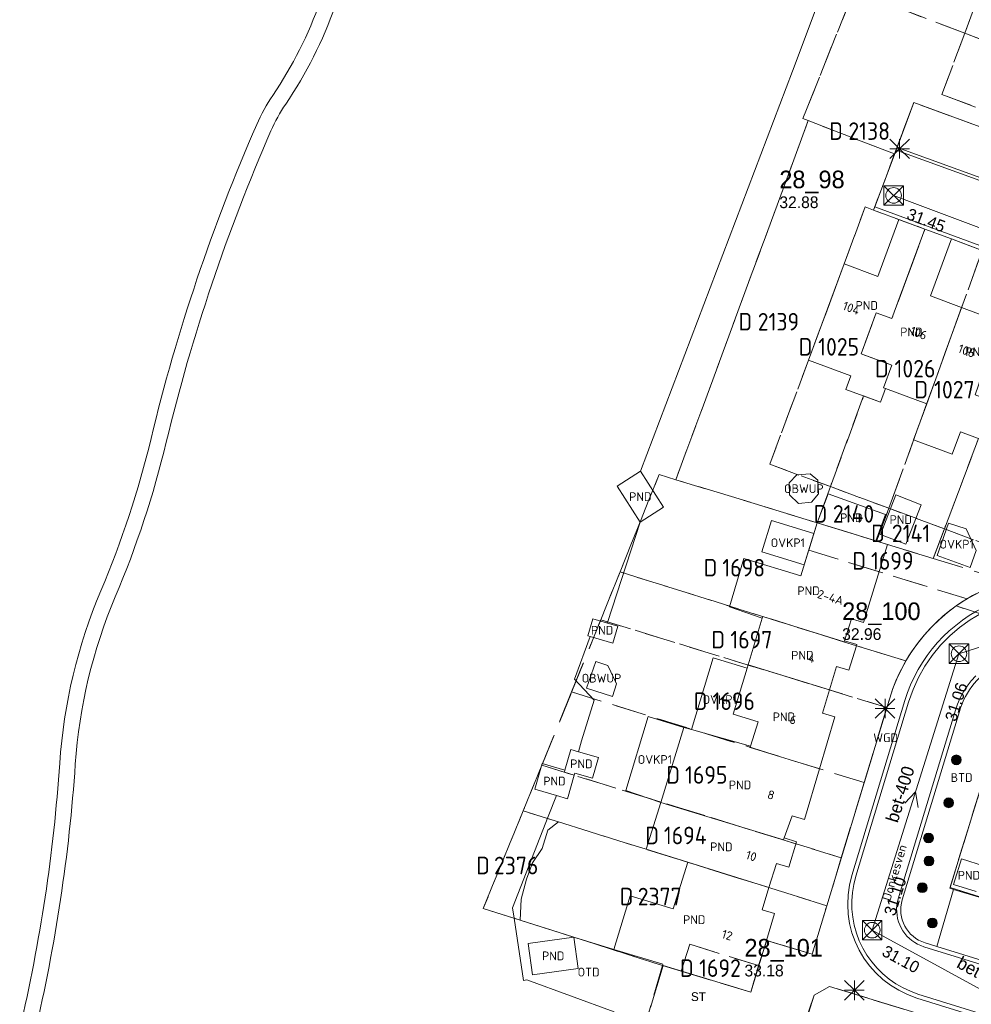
# Model space of a CAD drawing. Header units: metres. Extents: x 207644 to 210135, y 370459 to 373417.
# Tile 7 of 256: x 208021 to 208118, y 371591 to 371691. Entities that reach past the tile are written whole.
import ezdxf
from ezdxf.enums import TextEntityAlignment as Align

# ---------------------------------------------------------------- set-up
doc = ezdxf.new("R2010")
doc.units = ezdxf.units.M
doc.linetypes.add('HIDDEN2', pattern=[4.7625, 3.175, -1.5875])
for name, color, linetype in [('BTD', 7, 'Continuous'), ('CON_BxH300x300mm', 7, 'Continuous'), ('CON_BxH400x400mm', 7, 'Continuous'), ('DMM_BxH400x400mm', 7, 'Continuous'), ('GB', 1, 'Continuous'), ('GB07', 1, 'Continuous'), ('GB11', 1, 'Continuous'), ('INV_BxH300x300mm', 7, 'Continuous'), ('INV_BxH400x400mm', 7, 'Continuous'), ('KAD_perceelnummer', 212, 'Continuous'), ('KAD_sectie', 212, 'Continuous'), ('KAD_Vastgesteld_Perceel', 212, 'Continuous'), ('KO_INSPECTIE', 7, 'Continuous'), ('NAR', 7, 'Continuous'), ('NLV_inspectieput', 7, 'Continuous'), ('NNR_inspectieput', 7, 'Continuous'), ('NOD_inspectieput', 7, 'Continuous'), ('OBWUP', 7, 'Continuous'), ('ORL', 7, 'Continuous'), ('OTD', 7, 'Continuous'), ('OVKP1', 7, 'Continuous'), ('PIJL', 7, 'Continuous'), ('PND', 7, 'Continuous'), ('WGD', 7, 'Continuous')]:
    doc.layers.add(name, color=color, linetype=linetype)
for name, color, linetype, lineweight in [('GIMGMV', 7, 'Continuous', 25), ('GMV', 7, 'Continuous', 25), ('GP1', 7, 'Continuous', 30), ('Q21_lantaarnpaal', 1, 'Continuous', 0), ('Q26_boom', 72, 'Continuous', 0), ('Q28_rioolput', 153, 'Continuous', 0)]:
    doc.layers.add(name, color=color, linetype=linetype, lineweight=lineweight)
doc.styles.add('ISO', font='isocpeur.ttf', dxfattribs={"height": 1})
doc.styles.add('ISOCP', font='ISOCP.shx', dxfattribs={"height": 1.8})

# ---------------------------------------------------------------- blocks, each defined once
blk = doc.blocks.new('ACMAP_ANN_TEMPLATE_Vastgesteld_Perceelnummer')
at = {"layer": 'KAD_perceelnummer', "style": 'ISOCP'}
blk.add_attdef('Perceelnummer', text='', height=1.8, dxfattribs=at).set_placement((0, 0), align=Align.MIDDLE)
at = {"layer": 'KAD_sectie', "style": 'ISOCP'}
blk.add_attdef('sectie', text='', height=1.8, dxfattribs=at).set_placement((-2.7, 0), align=Align.MIDDLE_RIGHT)
blk = doc.blocks.new('Q21')
for p, q in [((-1, 1), (0, 0)), ((-1, 0), (0, 0)), ((-1, -1), (0, 0)), ((0, 1), (0, 0)), ((0, 0), (1, 1)), ((0, 0), (1, 0)), ((0, 0), (0, -1)), ((0, 0), (1, -1))]:
    blk.add_line(p, q)
blk = doc.blocks.new('Q26')
blk.add_hatch(color=256).paths.add_polyline_path([(-0.45, -0.01, 1), (0.55, -0.01, 1)])
blk.add_circle((0.05, -0.01), 0.5)
blk = doc.blocks.new('Q28')
at = {"linetype": 'Continuous'}
for p, q in [((-1, -1), (1, 1)), ((-1, 1), (1, -1))]:
    blk.add_line(p, q, dxfattribs=at)
blk.add_lwpolyline([(1, 1), (1, -1), (-1, -1), (-1, 1)], close=True)

msp = doc.modelspace()

# ---------------------------------------------------------------- linework, layer by layer
at = {"layer": 'CON_BxH300x300mm', "color": 253, "linetype": 'Continuous', "lineweight": 13}
msp.add_lwpolyline([(208144.07, 371660.64), (208110.11, 371673.4)], dxfattribs=at)
at = {"layer": 'CON_BxH400x400mm', "color": 253, "linetype": 'Continuous', "lineweight": 13}
for points in [[(208136.2, 371632.64), (208116.81, 371626.45)], [(208116.81, 371626.45), (208107.92, 371598.13)], [(208107.92, 371598.13), (208130.64, 371585.72)]]:
    msp.add_lwpolyline(points, dxfattribs=at)
at = {"layer": 'GB', "color": 253, "linetype": 'Continuous', "lineweight": 13}
for points in [[(208108.495, 371665.11), (208110.649, 371670.934)], [(208110.649, 371670.934), (208113.321, 371669.946)], [(208113.321, 371669.946), (208116.05, 371668.937)], [(208116.05, 371668.937), (208113.896, 371663.112)], [(208101.396, 371656.526), (208105.053, 371666.383)], [(208105.053, 371666.383), (208108.495, 371665.11)], [(208113.896, 371663.112), (208117.08, 371661.93)], [(208117.08, 371661.93), (208120.288, 371660.74)], [(208105.744, 371654.93), (208101.396, 371656.526)], [(208105.223, 371653.517), (208105.744, 371654.93)], [(208108.766, 371652.218), (208105.223, 371653.517)], [(208109.279, 371653.612), (208108.766, 371652.218)], [(208109.279, 371653.612), (208113.503, 371652.066)], [(208116.955, 371649.165), (208120.738, 371647.783)], [(208102.274, 371639.865), (208100.6, 371634.426)], [(208108.292, 371638.018), (208102.274, 371639.865)], [(208107.042, 371629.637), (208109.48, 371637.653)], [(208109.48, 371637.653), (208108.292, 371638.018)], [(208100.6, 371634.426), (208094.775, 371636.221)], [(208105.034, 371627.656), (208096.704, 371630.262)], [(208096.657, 371630.108), (208095.192, 371625.3)], [(208105.069, 371627.766), (208105.779, 371630.022)], [(208105.779, 371630.022), (208107.042, 371629.637)], [(208105.069, 371627.766), (208105.034, 371627.656)], [(208105.069, 371627.766), (208106.331, 371627.379)], [(208106.295, 371627.261), (208105.527, 371624.754)], [(208106.331, 371627.379), (208106.295, 371627.261)], [(208095.096, 371624.986), (208095.192, 371625.3)], [(208093.658, 371620.267), (208095.096, 371624.986)], [(208104.265, 371625.141), (208103.535, 371622.74)], [(208105.527, 371624.754), (208104.265, 371625.141)], [(208102.815, 371620.371), (208103.535, 371622.74)], [(208096.22, 371619.466), (208093.658, 371620.267)], [(208104.081, 371619.997), (208102.815, 371620.371)], [(208095.462, 371616.969), (208096.22, 371619.466)], [(208102.506, 371614.662), (208104.081, 371619.997)], [(208077.05, 371616.628), (208077.807, 371616.406)], [(208079.86, 371615.804), (208077.807, 371616.406)], [(208100.971, 371609.459), (208102.506, 371614.662)], [(208073.334, 371612.569), (208075.575, 371611.913)], [(208076.683, 371611.588), (208075.575, 371611.913)], [(208098.91, 371607.573), (208099.705, 371609.833)], [(208099.705, 371609.833), (208100.971, 371609.459)], [(208100.17, 371607.18), (208098.91, 371607.573)], [(208099.36, 371604.581), (208100.17, 371607.18)], [(208089.018, 371605.084), (208087.514, 371600.318)], [(208097.338, 371602.486), (208098.099, 371604.974)], [(208098.099, 371604.974), (208099.36, 371604.581)], [(208097.338, 371602.486), (208096.643, 371600.214)], [(208096.643, 371600.214), (208097.906, 371599.83)], [(208097.906, 371599.83), (208097.07, 371597.078)], [(208095.464, 371591.792), (208097.07, 371597.078)], [(208086.429, 371594.513), (208086.469, 371594.644)], [(208086.494, 371594.493), (208086.429, 371594.513)], [(208086.494, 371594.493), (208095.464, 371591.792)]]:
    msp.add_lwpolyline(points, dxfattribs=at)
at = {"layer": 'GB07', "color": 253, "linetype": 'Continuous', "lineweight": 13}
for points in [[(208109.934, 371660.782), (208113.321, 371669.946)], [(208117.08, 371661.93), (208113.503, 371652.066)], [(208106.787, 371657.164), (208108.333, 371661.373)], [(208108.333, 371661.373), (208109.934, 371660.782)], [(208109.928, 371656.009), (208106.787, 371657.164)], [(208109.075, 371653.687), (208109.928, 371656.009)], [(208109.279, 371653.612), (208109.075, 371653.687)], [(208096.704, 371630.262), (208096.657, 371630.108)], [(208103.535, 371622.74), (208095.192, 371625.3)], [(208095.428, 371616.856), (208095.462, 371616.969)], [(208102.506, 371614.662), (208095.428, 371616.856)], [(208076.374, 371614.322), (208076.432, 371614.52)], [(208077.39, 371614.003), (208076.374, 371614.322)], [(208086.246, 371611.225), (208098.843, 371607.383)], [(208098.843, 371607.383), (208098.91, 371607.573)], [(208089.018, 371605.084), (208097.338, 371602.486)]]:
    msp.add_lwpolyline(points, dxfattribs=at)
at = {"layer": 'GB11', "color": 253, "linetype": 'Continuous', "lineweight": 13}
for points in [[(208113.503, 371652.066), (208112.16, 371648.362)], [(208116.123, 371646.899), (208116.955, 371649.165)], [(208112.16, 371648.362), (208116.123, 371646.899)], [(208081.775, 371643.617), (208084.175, 371645.155)], [(208086.543, 371641.463), (208084.175, 371645.155)], [(208084.142, 371639.924), (208081.775, 371643.617)], [(208103.392, 371642.839), (208102.274, 371639.865)], [(208109.279, 371640.702), (208103.392, 371642.839)], [(208110.342, 371642.72), (208108.77, 371638.664)], [(208112.924, 371641.719), (208110.342, 371642.72)], [(208084.142, 371639.924), (208086.543, 371641.463)], [(208111.352, 371637.663), (208112.924, 371641.719)], [(208108.292, 371638.018), (208109.279, 371640.702)], [(208108.77, 371638.664), (208111.352, 371637.663)], [(208094.775, 371636.221), (208093.307, 371631.24)], [(208093.307, 371631.24), (208096.657, 371630.108)], [(208080.693, 371629.609), (208079.28, 371630.023), (208078.768, 371628.277), (208079.001, 371628.209)], [(208079.001, 371628.209), (208081.34, 371627.524), (208081.852, 371629.27)], [(208081.852, 371629.27), (208080.693, 371629.609)], [(208086.246, 371611.225), (208088.62, 371618.887)], [(208089.395, 371618.67), (208088.62, 371618.887)], [(208095.462, 371616.969), (208089.395, 371618.67)], [(208076.432, 371614.52), (208077.05, 371616.628)], [(208074.106, 371615.202), (208073.334, 371612.569)], [(208076.432, 371614.52), (208074.106, 371615.202)], [(208079.243, 371613.697), (208079.86, 371615.804)], [(208077.39, 371614.003), (208077.454, 371614.221)], [(208077.454, 371614.221), (208079.243, 371613.697)], [(208077.39, 371614.003), (208076.683, 371611.588)], [(208086.246, 371611.225), (208084.756, 371606.415)], [(208084.756, 371606.415), (208089.018, 371605.084)], [(208117.068, 371605.438), (208116.231, 371602.824)], [(208119.411, 371604.689), (208117.068, 371605.438)], [(208116.231, 371602.824), (208118.574, 371602.074)], [(208083.109, 371601.644), (208081.456, 371596.153)], [(208087.514, 371600.318), (208083.109, 371601.644)], [(208077.357, 371597.421), (208072.66, 371596.779)], [(208077.795, 371594.211), (208077.357, 371597.421)], [(208072.66, 371596.779), (208073.098, 371593.57)], [(208086.469, 371594.644), (208081.456, 371596.153)], [(208073.098, 371593.57), (208077.795, 371594.211)]]:
    msp.add_lwpolyline(points, dxfattribs=at)
at = {"layer": 'GIMGMV', "color": 253, "linetype": 'Continuous', "lineweight": 13}
for points in [[(208100.188, 371644.766), (208099.421, 371643.967)], [(208101.554, 371644.868), (208100.188, 371644.766)], [(208102.338, 371644.235), (208101.554, 371644.868)], [(208099.421, 371643.967), (208099.44, 371642.737)], [(208102.405, 371642.819), (208102.338, 371644.235)], [(208099.44, 371642.737), (208100.372, 371641.833)], [(208101.688, 371641.985), (208102.405, 371642.819)], [(208100.372, 371641.833), (208101.688, 371641.985)], [(208079.587, 371625.65), (208078.648, 371622.935)], [(208080.826, 371625.231), (208079.587, 371625.65)], [(208081.704, 371623.368), (208080.826, 371625.231)], [(208081.31, 371622.074), (208081.704, 371623.368)], [(208078.648, 371622.935), (208081.31, 371622.074)]]:
    msp.add_lwpolyline(points, dxfattribs=at)
at = {"layer": 'GMV', "color": 253, "linetype": 'Continuous', "lineweight": 13}
for points in [[(208099.76, 371686.135), (208124.484, 371752.032)], [(208084.175, 371645.155), (208099.76, 371686.135)], [(208110.461, 371678.321), (208112.178, 371682.92)], [(208112.178, 371682.92), (208133.771, 371674.994)], [(208108.194, 371672.249), (208110.357, 371678.041)], [(208110.357, 371678.041), (208110.461, 371678.321)], [(208110.357, 371678.041), (208125.9, 371672.394)], [(208110.461, 371678.321), (208126.011, 371672.673)], [(208129.696, 371664.295), (208108.194, 371672.249)], [(208080.806, 371629.658), (208084.142, 371639.924)], [(208117.968, 371629.924), (208119.121, 371630.606)], [(208080.693, 371629.609), (208080.806, 371629.658)], [(208116.878, 371629.144), (208117.968, 371629.924)], [(208114.922, 371627.315), (208115.86, 371628.272)], [(208115.86, 371628.272), (208116.878, 371629.144)], [(208077.397, 371623.834), (208079.001, 371628.209)], [(208114.072, 371626.279), (208114.922, 371627.315)], [(208113.315, 371625.173), (208114.072, 371626.279)], [(208112.658, 371624.005), (208113.315, 371625.173)], [(208118.522, 371624.188), (208118.055, 371623.676)], [(208079.415, 371621.686), (208077.397, 371623.834)], [(208112.105, 371622.785), (208112.658, 371624.005)], [(208118.055, 371623.676), (208117.633, 371623.127)], [(208111.645, 371621.476), (208112.105, 371622.785)], [(208117.258, 371622.544), (208116.935, 371621.932)], [(208117.633, 371623.127), (208117.258, 371622.544)], [(208078.144, 371617.513), (208079.415, 371621.686)], [(208101.767, 371595.678), (208109.707, 371621.905)], [(208105.839, 371603.736), (208111.259, 371621.642)], [(208106.248, 371603.646), (208111.645, 371621.476)], [(208116.663, 371621.294), (208116.458, 371620.67)], [(208116.935, 371621.932), (208116.663, 371621.294)], [(208116.458, 371620.67), (208110.589, 371601.347)], [(208110.993, 371601.235), (208116.851, 371620.522)], [(208077.807, 371616.406), (208078.144, 371617.513)], [(208118.992, 371612.522), (208115.872, 371602.437)], [(208075.575, 371611.913), (208074.731, 371609.763)], [(208074.731, 371609.763), (208071.057, 371600.411)], [(208106.032, 371602.801), (208106.248, 371603.646)], [(208105.895, 371601.973), (208106.032, 371602.801)], [(208116.263, 371602.297), (208114.524, 371596.463)], [(208115.872, 371602.437), (208116.263, 371602.297)], [(208121.162, 371600.839), (208116.263, 371602.297)], [(208105.831, 371601.136), (208105.895, 371601.973)], [(208105.84, 371600.296), (208105.831, 371601.136)], [(208110.506, 371601.024), (208110.45, 371600.684)], [(208110.589, 371601.347), (208110.506, 371601.024)], [(208071.057, 371600.411), (208071.218, 371599.357)], [(208105.921, 371599.46), (208105.84, 371600.296)], [(208110.45, 371600.684), (208110.423, 371600.341)], [(208110.423, 371600.341), (208110.427, 371599.998)], [(208110.427, 371599.998), (208110.46, 371599.655)], [(208071.831, 371599.166), (208071.218, 371599.357)], [(208071.218, 371599.357), (208072.191, 371592.978)], [(208077.357, 371597.421), (208071.831, 371599.166)], [(208106.074, 371598.635), (208105.921, 371599.46)], [(208110.46, 371599.655), (208110.523, 371599.317)], [(208110.523, 371599.317), (208110.615, 371598.986)], [(208110.615, 371598.986), (208110.736, 371598.664)], [(208106.299, 371597.826), (208106.074, 371598.635)], [(208110.736, 371598.664), (208110.884, 371598.353)], [(208110.884, 371598.353), (208111.058, 371598.057)], [(208111.058, 371598.057), (208111.258, 371597.777)], [(208077.357, 371597.421), (208081.456, 371596.153)], [(208097.07, 371597.078), (208101.767, 371595.678)], [(208106.593, 371597.039), (208106.299, 371597.826)], [(208106.954, 371596.281), (208106.593, 371597.039)], [(208111.258, 371597.777), (208111.481, 371597.515)], [(208111.481, 371597.515), (208111.726, 371597.274)], [(208111.726, 371597.274), (208111.991, 371597.054)], [(208111.991, 371597.054), (208112.274, 371596.859)], [(208107.38, 371595.558), (208106.954, 371596.281)], [(208112.274, 371596.859), (208112.573, 371596.689)], [(208112.573, 371596.689), (208112.885, 371596.546)], [(208112.885, 371596.546), (208113.221, 371596.426)], [(208113.221, 371596.426), (208125.494, 371592.638)], [(208114.524, 371596.463), (208113.333, 371596.831)], [(208125.606, 371593.043), (208114.524, 371596.463)], [(208107.866, 371594.873), (208107.38, 371595.558)], [(208086.494, 371594.493), (208085.205, 371590.214)], [(208108.41, 371594.234), (208107.866, 371594.873)], [(208109.008, 371593.644), (208108.41, 371594.234)], [(208072.191, 371592.978), (208072.523, 371593.03)], [(208072.523, 371593.03), (208081.483, 371589.751)], [(208109.654, 371593.108), (208109.008, 371593.644)], [(208110.345, 371592.631), (208109.654, 371593.108)], [(208101.984, 371591.477), (208103.544, 371592.355)], [(208103.544, 371592.355), (208111.947, 371589.791)], [(208111.074, 371592.215), (208110.345, 371592.631)], [(208111.837, 371591.864), (208111.074, 371592.215)], [(208100.809, 371587.794), (208101.956, 371591.461)], [(208101.956, 371591.461), (208101.984, 371591.477)], [(208112.608, 371591.587), (208111.837, 371591.864)], [(208123.632, 371587.725), (208112.503, 371591.18)], [(208123.737, 371588.132), (208112.608, 371591.587)]]:
    msp.add_lwpolyline(points, dxfattribs=at)
for points in [[(208051.372, 371693.324, -0.0643494), (208046.495, 371683.649)], [(208052.882, 371692.793, -0.0643094), (208047.82, 371682.752)], [(208046.495, 371683.649, 0.0458822), (208044.846, 371680.659)], [(208047.82, 371682.752, 0.0458546), (208046.312, 371680.018)], [(208044.846, 371680.659, 0.0439759), (208034.028, 371648.503)], [(208046.312, 371680.018, 0.0439384), (208035.583, 371648.128)], [(208034.028, 371648.503, -0.0409252), (208028.879, 371632.895)], [(208035.583, 371648.128, -0.0409654), (208030.353, 371632.271)], [(208028.879, 371632.895, 0.0833361), (208024.666, 371615.241)], [(208030.353, 371632.271, 0.0832654), (208026.262, 371615.132)], [(208109.707, 371621.905, -0.2100328), (208119.039, 371632.827)], [(208111.259, 371621.642, -0.2220873), (208120.166, 371631.57)], [(208116.851, 371620.522, -0.2140954), (208120.95, 371625.414)], [(208024.666, 371615.241, -0.040634), (208020.564, 371587.972)], [(208026.262, 371615.132, -0.0406114), (208022.122, 371587.607)], [(208112.503, 371591.18, -0.4120719), (208105.839, 371603.736)], [(208113.333, 371596.831, -0.4128096), (208110.993, 371601.235)]]:
    msp.add_lwpolyline(points, format="xyb", dxfattribs=at)
at = {"layer": 'GP1', "color": 253, "linetype": 'Continuous', "lineweight": 13}
for points in [[(208097.598, 371640.088), (208096.61, 371636.877)], [(208101.932, 371638.754), (208097.598, 371640.088)], [(208115.745, 371639.838), (208114.566, 371636.501)], [(208117.554, 371639.239), (208115.745, 371639.838)], [(208100.944, 371635.543), (208101.932, 371638.754)], [(208118.583, 371637.014), (208117.554, 371639.239)], [(208096.61, 371636.877), (208100.944, 371635.543)], [(208114.566, 371636.501), (208117.968, 371635.272)], [(208117.968, 371635.272), (208118.583, 371637.014)], [(208091.634, 371626.039), (208089.395, 371618.67)], [(208091.634, 371626.039), (208095.096, 371624.986)], [(208082.672, 371612.432), (208084.963, 371620.003)], [(208084.963, 371620.003), (208088.62, 371618.887)], [(208086.246, 371611.225), (208082.672, 371612.432)]]:
    msp.add_lwpolyline(points, dxfattribs=at)
at = {"layer": 'KAD_Vastgesteld_Perceel', "color": 253, "linetype": 'HIDDEN2', "lineweight": 13}
for points in [[(208119.575, 371695.886), (208117.397, 371690.015), (208106.045, 371694.342), (208100.812, 371681.275), (208101.363, 371681.062), (208087.805, 371644.281), (208086.089, 371644.806), (208082.078, 371634.839), (208080.102, 371629.93), (208077.118, 371622.531), (208074.074, 371615.031), (208072.162, 371610.345), (208068.061, 371600.339), (208071.831, 371599.166), (208086.429, 371594.513), (208084.341, 371587.347)], [(208119.197, 371667.768), (208116.05, 371668.937), (208113.321, 371669.945), (208108.06, 371671.891), (208110.209, 371677.648), (208112.178, 371682.92), (208133.771, 371674.994)], [(208126.34, 371628.164), (208116.523, 371631.344), (208117.072, 371631.716), (208117.634, 371632.067), (208118.328, 371632.462)], [(208084.341, 371587.347), (208086.429, 371594.513), (208088.342, 371593.936), (208095.464, 371591.792), (208096.278, 371594.495), (208097.108, 371597.067), (208101.767, 371595.678), (208103.268, 371600.635), (208104.752, 371605.538), (208107.084, 371613.243), (208109.425, 371620.932), (208109.707, 371621.905), (208110.038, 371622.895), (208110.427, 371623.863), (208110.871, 371624.807), (208111.37, 371625.724), (208111.952, 371626.655), (208112.589, 371627.548), (208113.28, 371628.401), (208114.022, 371629.21), (208114.811, 371629.972), (208115.646, 371630.684), (208116.523, 371631.344), (208126.34, 371628.164)], [(208123.291, 371626.608), (208115.897, 371602.492), (208124.139, 371599.903)], [(208111.947, 371589.791), (208103.544, 371592.355), (208101.984, 371591.477), (208100.629, 371587.621)]]:
    msp.add_lwpolyline(points, dxfattribs=at)
for points in [[(208147.618, 371685.375), (208145.421, 371679.458), (208131.782, 371684.675), (208132.438, 371686.388), (208128.371, 371687.931), (208127.081, 371684.544), (208124.734, 371685.43), (208124.673, 371685.269), (208123.257, 371685.802), (208123.911, 371687.536), (208117.397, 371690.015), (208119.575, 371695.886), (208147.618, 371685.375)], [(208140.293, 371665.643), (208131.446, 371668.934), (208133.771, 371674.994), (208112.178, 371682.92), (208110.209, 371677.648), (208101.363, 371681.062), (208100.812, 371681.275), (208106.045, 371694.342), (208117.397, 371690.015), (208115.048, 371683.753), (208122.97, 371680.76), (208132.779, 371677.114), (208143.138, 371673.309), (208140.293, 371665.643)], [(208143.138, 371673.309), (208132.779, 371677.114), (208122.97, 371680.76), (208115.048, 371683.753), (208117.397, 371690.015), (208123.911, 371687.536), (208123.257, 371685.802), (208124.673, 371685.269), (208124.734, 371685.43), (208127.081, 371684.544), (208128.371, 371687.931), (208132.438, 371686.388), (208131.782, 371684.675), (208145.421, 371679.458), (208143.138, 371673.309)], [(208110.209, 371677.648), (208108.06, 371671.891), (208107.18, 371672.216), (208105.045, 371666.383), (208101.396, 371656.526), (208097.414, 371645.853), (208103.628, 371643.565), (208102.274, 371639.865), (208087.805, 371644.281), (208101.363, 371681.062), (208110.209, 371677.648)], [(208108.06, 371671.891), (208113.321, 371669.945), (208109.934, 371660.782), (208108.333, 371661.373), (208106.787, 371657.164), (208109.928, 371656.009), (208109.075, 371653.687), (208109.279, 371653.612), (208108.766, 371652.218), (208107.035, 371652.853), (208103.628, 371643.565), (208097.414, 371645.853), (208101.396, 371656.526), (208105.045, 371666.383), (208107.18, 371672.216), (208108.06, 371671.891)], [(208113.321, 371669.945), (208116.05, 371668.937), (208119.197, 371667.768), (208109.62, 371641.358), (208103.628, 371643.565), (208107.035, 371652.853), (208108.766, 371652.218), (208109.279, 371653.612), (208109.075, 371653.687), (208109.928, 371656.009), (208106.787, 371657.164), (208108.333, 371661.373), (208109.934, 371660.782), (208113.321, 371669.945)], [(208119.197, 371667.768), (208122.438, 371666.566), (208125.052, 371665.622), (208121.848, 371656.499), (208119.941, 371657.188), (208118.45, 371652.962), (208121.881, 371651.724), (208120.999, 371649.25), (208121.246, 371649.162), (208120.738, 371647.783), (208118.813, 371648.487), (208115.316, 371639.242), (208109.62, 371641.358), (208119.197, 371667.768)], [(208131.32, 371663.361), (208129.151, 371657.458), (208125.509, 371647.609), (208121.494, 371636.925), (208115.316, 371639.242), (208118.813, 371648.487), (208120.738, 371647.783), (208121.246, 371649.162), (208120.999, 371649.25), (208121.881, 371651.724), (208118.45, 371652.962), (208119.941, 371657.188), (208121.848, 371656.499), (208125.052, 371665.622), (208127.862, 371664.564), (208131.32, 371663.361)], [(208132.472, 371644.506), (208130.788, 371640.051), (208130.148, 371639.279), (208129.451, 371638.558), (208128.699, 371637.894), (208127.898, 371637.29), (208127.053, 371636.75), (208126.169, 371636.277), (208121.413, 371633.976), (208114.171, 371636.211), (208115.316, 371639.242), (208121.494, 371636.925), (208125.509, 371647.609), (208129.151, 371657.458), (208131.32, 371663.361), (208138.45, 371660.758), (208132.472, 371644.506)], [(208117.634, 371632.067), (208117.072, 371631.716), (208116.523, 371631.344), (208115.646, 371630.684), (208114.811, 371629.972), (208114.022, 371629.21), (208113.28, 371628.401), (208112.589, 371627.548), (208111.952, 371626.655), (208111.37, 371625.724), (208106.218, 371627.288), (208105.089, 371627.638), (208082.078, 371634.839), (208086.089, 371644.806), (208087.805, 371644.281), (208102.274, 371639.865), (208101.41, 371637.066), (208117.634, 371632.067)], [(208109.62, 371641.358), (208108.366, 371637.993), (208102.274, 371639.865), (208103.628, 371643.565), (208109.62, 371641.358)], [(208115.316, 371639.242), (208114.171, 371636.211), (208109.482, 371637.65), (208108.366, 371637.993), (208109.62, 371641.358), (208115.316, 371639.242)], [(208119.039, 371632.827), (208118.328, 371632.462), (208117.634, 371632.067), (208101.41, 371637.066), (208102.274, 371639.865), (208108.366, 371637.993), (208109.482, 371637.65), (208114.171, 371636.211), (208121.413, 371633.976), (208119.039, 371632.827)], [(208109.707, 371621.905), (208109.425, 371620.932), (208080.102, 371629.93), (208082.078, 371634.839), (208105.089, 371627.638), (208106.218, 371627.288), (208111.37, 371625.724), (208110.871, 371624.807), (208110.427, 371623.863), (208110.038, 371622.895), (208109.707, 371621.905)], [(208109.425, 371620.932), (208107.084, 371613.243), (208077.118, 371622.531), (208080.102, 371629.93), (208109.425, 371620.932)], [(208126.34, 371628.164), (208129.708, 371627.136), (208123.439, 371606.68), (208125.986, 371605.912), (208124.139, 371599.903), (208115.897, 371602.492), (208123.291, 371626.608), (208126.34, 371628.164)], [(208107.084, 371613.243), (208104.752, 371605.538), (208098.991, 371607.312), (208074.074, 371615.031), (208077.118, 371622.531), (208107.084, 371613.243)], [(208104.752, 371605.538), (208103.268, 371600.635), (208075.789, 371609.214), (208072.162, 371610.345), (208074.074, 371615.031), (208098.991, 371607.312), (208104.752, 371605.538)], [(208071.831, 371599.166), (208068.061, 371600.339), (208072.162, 371610.345), (208075.789, 371609.214), (208074.666, 371608.389), (208074.089, 371606.479), (208073.094, 371605.043), (208072.507, 371603.357), (208071.964, 371601.313), (208071.831, 371599.166)], [(208097.108, 371597.067), (208096.278, 371594.495), (208089.218, 371596.692), (208088.342, 371593.936), (208086.429, 371594.513), (208071.831, 371599.166), (208071.964, 371601.313), (208072.507, 371603.357), (208073.094, 371605.043), (208074.089, 371606.479), (208074.666, 371608.389), (208075.789, 371609.214), (208103.268, 371600.635), (208101.767, 371595.678), (208097.108, 371597.067)], [(208088.342, 371593.936), (208089.218, 371596.692), (208096.278, 371594.495), (208095.464, 371591.792), (208088.342, 371593.936)], [(208125.342, 371582.26), (208124.762, 371580.379), (208100.629, 371587.621), (208101.984, 371591.477), (208103.544, 371592.355), (208111.947, 371589.791), (208121.647, 371586.807), (208123.214, 371586.254), (208123.645, 371586.097), (208124.049, 371585.878), (208124.417, 371585.603), (208124.74, 371585.278), (208125.013, 371584.909), (208125.229, 371584.503), (208125.383, 371584.071), (208125.473, 371583.621), (208125.496, 371583.163), (208125.452, 371582.706), (208125.342, 371582.26)]]:
    msp.add_lwpolyline(points, close=True, dxfattribs=at)
at = {"layer": 'NOD_inspectieput', "color": 253, "lineweight": 13}
for centre in [(208110.11, 371673.4), (208116.81, 371626.45), (208107.92, 371598.13)]:
    msp.add_circle(centre, 0.8, dxfattribs=at)
at = {"layer": 'PIJL', "color": 253, "lineweight": 13}
msp.add_lwpolyline([(208111.25, 371611.13), (208112.36, 371612.29), (208112.62, 371610.7)], dxfattribs=at)

# ---------------------------------------------------------------- block references
at = {"layer": 'KAD_Vastgesteld_Perceel', "color": 253, "linetype": 'HIDDEN2', "lineweight": 13}
ref = msp.add_blockref('ACMAP_ANN_TEMPLATE_Vastgesteld_Perceelnummer', (208107.609, 371679.993), dxfattribs=at)
ref.add_attrib('Perceelnummer', '2138', dxfattribs={"layer": 'KAD_perceelnummer', "lineweight": 13, "height": 1.8, "style": 'ISOCP'}).set_placement((208107.609, 371679.993), align=Align.MIDDLE)
ref.add_attrib('sectie', 'D', dxfattribs={"layer": 'KAD_sectie', "lineweight": 13, "height": 1.8, "style": 'ISOCP'}).set_placement((208104.909, 371679.993), align=Align.MIDDLE_RIGHT)
ref = msp.add_blockref('ACMAP_ANN_TEMPLATE_Vastgesteld_Perceelnummer', (208098.312, 371660.464), dxfattribs=at)
ref.add_attrib('Perceelnummer', '2139', dxfattribs={"layer": 'KAD_perceelnummer', "lineweight": 13, "height": 1.8, "style": 'ISOCP'}).set_placement((208098.312, 371660.464), align=Align.MIDDLE)
ref.add_attrib('sectie', 'D', dxfattribs={"layer": 'KAD_sectie', "lineweight": 13, "height": 1.8, "style": 'ISOCP'}).set_placement((208095.612, 371660.464), align=Align.MIDDLE_RIGHT)
ref = msp.add_blockref('ACMAP_ANN_TEMPLATE_Vastgesteld_Perceelnummer', (208104.477, 371657.891), dxfattribs=at)
ref.add_attrib('Perceelnummer', '1025', dxfattribs={"layer": 'KAD_perceelnummer', "lineweight": 13, "height": 1.8, "style": 'ISOCP'}).set_placement((208104.477, 371657.891), align=Align.MIDDLE)
ref.add_attrib('sectie', 'D', dxfattribs={"layer": 'KAD_sectie', "lineweight": 13, "height": 1.8, "style": 'ISOCP'}).set_placement((208101.777, 371657.891), align=Align.MIDDLE_RIGHT)
ref = msp.add_blockref('ACMAP_ANN_TEMPLATE_Vastgesteld_Perceelnummer', (208112.3, 371655.652), dxfattribs=at)
ref.add_attrib('Perceelnummer', '1026', dxfattribs={"layer": 'KAD_perceelnummer', "lineweight": 13, "height": 1.8, "style": 'ISOCP'}).set_placement((208112.3, 371655.652), align=Align.MIDDLE)
ref.add_attrib('sectie', 'D', dxfattribs={"layer": 'KAD_sectie', "lineweight": 13, "height": 1.8, "style": 'ISOCP'}).set_placement((208109.6, 371655.652), align=Align.MIDDLE_RIGHT)
ref = msp.add_blockref('ACMAP_ANN_TEMPLATE_Vastgesteld_Perceelnummer', (208116.333, 371653.505), dxfattribs=at)
ref.add_attrib('Perceelnummer', '1027', dxfattribs={"layer": 'KAD_perceelnummer', "lineweight": 13, "height": 1.8, "style": 'ISOCP'}).set_placement((208116.333, 371653.505), align=Align.MIDDLE)
ref.add_attrib('sectie', 'D', dxfattribs={"layer": 'KAD_sectie', "lineweight": 13, "height": 1.8, "style": 'ISOCP'}).set_placement((208113.633, 371653.505), align=Align.MIDDLE_RIGHT)
ref = msp.add_blockref('ACMAP_ANN_TEMPLATE_Vastgesteld_Perceelnummer', (208106.006, 371640.779), dxfattribs=at)
ref.add_attrib('Perceelnummer', '2140', dxfattribs={"layer": 'KAD_perceelnummer', "lineweight": 13, "height": 1.8, "style": 'ISOCP'}).set_placement((208106.006, 371640.779), align=Align.MIDDLE)
ref.add_attrib('sectie', 'D', dxfattribs={"layer": 'KAD_sectie', "lineweight": 13, "height": 1.8, "style": 'ISOCP'}).set_placement((208103.306, 371640.779), align=Align.MIDDLE_RIGHT)
ref = msp.add_blockref('ACMAP_ANN_TEMPLATE_Vastgesteld_Perceelnummer', (208111.902, 371638.785), dxfattribs=at)
ref.add_attrib('Perceelnummer', '2141', dxfattribs={"layer": 'KAD_perceelnummer', "lineweight": 13, "height": 1.8, "style": 'ISOCP'}).set_placement((208111.902, 371638.785), align=Align.MIDDLE)
ref.add_attrib('sectie', 'D', dxfattribs={"layer": 'KAD_sectie', "lineweight": 13, "height": 1.8, "style": 'ISOCP'}).set_placement((208109.202, 371638.785), align=Align.MIDDLE_RIGHT)
ref = msp.add_blockref('ACMAP_ANN_TEMPLATE_Vastgesteld_Perceelnummer', (208094.752, 371635.265), dxfattribs=at)
ref.add_attrib('Perceelnummer', '1698', dxfattribs={"layer": 'KAD_perceelnummer', "lineweight": 13, "height": 1.8, "style": 'ISOCP'}).set_placement((208094.752, 371635.265), align=Align.MIDDLE)
ref.add_attrib('sectie', 'D', dxfattribs={"layer": 'KAD_sectie', "lineweight": 13, "height": 1.8, "style": 'ISOCP'}).set_placement((208092.052, 371635.265), align=Align.MIDDLE_RIGHT)
ref = msp.add_blockref('ACMAP_ANN_TEMPLATE_Vastgesteld_Perceelnummer', (208109.972, 371635.966), dxfattribs=at)
ref.add_attrib('Perceelnummer', '1699', dxfattribs={"layer": 'KAD_perceelnummer', "lineweight": 13, "height": 1.8, "style": 'ISOCP'}).set_placement((208109.972, 371635.966), align=Align.MIDDLE)
ref.add_attrib('sectie', 'D', dxfattribs={"layer": 'KAD_sectie', "lineweight": 13, "height": 1.8, "style": 'ISOCP'}).set_placement((208107.272, 371635.966), align=Align.MIDDLE_RIGHT)
ref = msp.add_blockref('ACMAP_ANN_TEMPLATE_Vastgesteld_Perceelnummer', (208095.531, 371627.886), dxfattribs=at)
ref.add_attrib('Perceelnummer', '1697', dxfattribs={"layer": 'KAD_perceelnummer', "lineweight": 13, "height": 1.8, "style": 'ISOCP'}).set_placement((208095.531, 371627.886), align=Align.MIDDLE)
ref.add_attrib('sectie', 'D', dxfattribs={"layer": 'KAD_sectie', "lineweight": 13, "height": 1.8, "style": 'ISOCP'}).set_placement((208092.831, 371627.886), align=Align.MIDDLE_RIGHT)
ref = msp.add_blockref('ACMAP_ANN_TEMPLATE_Vastgesteld_Perceelnummer', (208093.729, 371621.587), dxfattribs=at)
ref.add_attrib('Perceelnummer', '1696', dxfattribs={"layer": 'KAD_perceelnummer', "lineweight": 13, "height": 1.8, "style": 'ISOCP'}).set_placement((208093.729, 371621.587), align=Align.MIDDLE)
ref.add_attrib('sectie', 'D', dxfattribs={"layer": 'KAD_sectie', "lineweight": 13, "height": 1.8, "style": 'ISOCP'}).set_placement((208091.029, 371621.587), align=Align.MIDDLE_RIGHT)
ref = msp.add_blockref('ACMAP_ANN_TEMPLATE_Vastgesteld_Perceelnummer', (208090.911, 371614.035), dxfattribs=at)
ref.add_attrib('Perceelnummer', '1695', dxfattribs={"layer": 'KAD_perceelnummer', "lineweight": 13, "height": 1.8, "style": 'ISOCP'}).set_placement((208090.911, 371614.035), align=Align.MIDDLE)
ref.add_attrib('sectie', 'D', dxfattribs={"layer": 'KAD_sectie', "lineweight": 13, "height": 1.8, "style": 'ISOCP'}).set_placement((208088.211, 371614.035), align=Align.MIDDLE_RIGHT)
ref = msp.add_blockref('ACMAP_ANN_TEMPLATE_Vastgesteld_Perceelnummer', (208088.761, 371607.833), dxfattribs=at)
ref.add_attrib('Perceelnummer', '1694', dxfattribs={"layer": 'KAD_perceelnummer', "lineweight": 13, "height": 1.8, "style": 'ISOCP'}).set_placement((208088.761, 371607.833), align=Align.MIDDLE)
ref.add_attrib('sectie', 'D', dxfattribs={"layer": 'KAD_sectie', "lineweight": 13, "height": 1.8, "style": 'ISOCP'}).set_placement((208086.061, 371607.833), align=Align.MIDDLE_RIGHT)
ref = msp.add_blockref('ACMAP_ANN_TEMPLATE_Vastgesteld_Perceelnummer', (208071.433, 371604.756), dxfattribs=at)
ref.add_attrib('Perceelnummer', '2376', dxfattribs={"layer": 'KAD_perceelnummer', "lineweight": 13, "height": 1.8, "style": 'ISOCP'}).set_placement((208071.433, 371604.756), align=Align.MIDDLE)
ref.add_attrib('sectie', 'D', dxfattribs={"layer": 'KAD_sectie', "lineweight": 13, "height": 1.8, "style": 'ISOCP'}).set_placement((208068.733, 371604.756), align=Align.MIDDLE_RIGHT)
ref = msp.add_blockref('ACMAP_ANN_TEMPLATE_Vastgesteld_Perceelnummer', (208086.145, 371601.575), dxfattribs=at)
ref.add_attrib('Perceelnummer', '2377', dxfattribs={"layer": 'KAD_perceelnummer', "lineweight": 13, "height": 1.8, "style": 'ISOCP'}).set_placement((208086.145, 371601.575), align=Align.MIDDLE)
ref.add_attrib('sectie', 'D', dxfattribs={"layer": 'KAD_sectie', "lineweight": 13, "height": 1.8, "style": 'ISOCP'}).set_placement((208083.445, 371601.575), align=Align.MIDDLE_RIGHT)
ref = msp.add_blockref('ACMAP_ANN_TEMPLATE_Vastgesteld_Perceelnummer', (208092.321, 371594.242), dxfattribs=at)
ref.add_attrib('Perceelnummer', '1692', dxfattribs={"layer": 'KAD_perceelnummer', "lineweight": 13, "height": 1.8, "style": 'ISOCP'}).set_placement((208092.321, 371594.242), align=Align.MIDDLE)
ref.add_attrib('sectie', 'D', dxfattribs={"layer": 'KAD_sectie', "lineweight": 13, "height": 1.8, "style": 'ISOCP'}).set_placement((208089.621, 371594.242), align=Align.MIDDLE_RIGHT)
at = {"layer": 'Q21_lantaarnpaal', "color": 253}
for p in [(208110.73, 371678.175), (208109.235, 371620.837), (208106.092, 371591.973)]:
    msp.add_blockref('Q21', p, dxfattribs=at)
at = {"layer": 'Q26_boom', "color": 253}
for p in [(208116.483, 371615.586), (208115.702, 371611.188), (208113.639, 371607.579), (208113.676, 371605.232), (208112.993, 371602.482), (208114.026, 371598.868)]:
    msp.add_blockref('Q26', p, dxfattribs=at)
at = {"layer": 'Q28_rioolput', "color": 253}
for p in [(208110.107, 371673.398), (208116.807, 371626.451), (208107.92, 371598.125)]:
    msp.add_blockref('Q28', p, dxfattribs=at)

# ---------------------------------------------------------------- texts
at = {"layer": 'BTD', "color": 253, "linetype": 'Continuous', "lineweight": 13, "style": 'ISO'}
msp.add_text('BTD', height=0.9, dxfattribs=at).set_placement((208117.076, 371613.763), align=Align.MIDDLE_CENTER)
at = {"layer": 'DMM_BxH400x400mm', "color": 253, "lineweight": 13}
for rotation, p in [(72.57, (208110.52, 371609.05)), (331.36, (208116.47, 371594.37))]:
    msp.add_text('bet-400', height=1.3, rotation=rotation, dxfattribs=at).set_placement(p)
at = {"layer": 'INV_BxH300x300mm', "color": 253, "lineweight": 13}
msp.add_text('31.45', height=1.2, rotation=339.41, dxfattribs=at).set_placement((208111.35, 371671.01))
at = {"layer": 'INV_BxH400x400mm', "color": 253, "lineweight": 13}
for s, rotation, p in [('31.06', 72.57, (208116.49, 371619.42)), ('31.10', 72.57, (208110.24, 371599.5)), ('31.10', 331.36, (208108.81, 371595.59))]:
    msp.add_text(s, height=1.2, rotation=rotation, dxfattribs=at).set_placement(p)
at = {"layer": 'KO_INSPECTIE', "color": 253, "lineweight": 13}
msp.add_text('ST', height=0.9, dxfattribs=at).set_placement((208089.34, 371590.87))
at = {"layer": 'NAR', "color": 253, "linetype": 'Continuous', "lineweight": 13, "style": 'ISO'}
for s, rotation, p in [('104', 339.7, (208105.773, 371661.852)), ('106', 339.6, (208112.677, 371659.298)), ('108', 339.6, (208117.596, 371657.472)), ('2-4A', 343.1, (208103.647, 371632.22)), ('4', 343, (208101.723, 371625.993)), ('6', 343.6, (208099.82, 371619.69)), ('8', 343.6, (208097.546, 371611.987)), ('10', 342.7, (208095.527, 371605.727)), ('12', 343.1, (208093.056, 371597.626))]:
    msp.add_text(s, height=0.9, rotation=rotation, dxfattribs=at).set_placement(p, align=Align.MIDDLE_CENTER)
at = {"layer": 'NLV_inspectieput', "color": 253, "lineweight": 13}
for s, p in [('32.88', (208098.4, 371672.1)), ('32.96', (208104.84, 371627.86)), ('33.18', (208094.83, 371593.39))]:
    msp.add_text(s, height=1.2, dxfattribs=at).set_placement(p)
at = {"layer": 'NNR_inspectieput', "color": 253, "lineweight": 13}
for s, p in [('28_98', (208098.4, 371674.14)), ('28_100', (208104.84, 371629.9)), ('28_101', (208094.83, 371595.43))]:
    msp.add_text(s, height=1.8, dxfattribs=at).set_placement(p)
at = {"layer": 'OBWUP', "color": 253, "linetype": 'Continuous', "lineweight": 13, "style": 'ISO'}
for p in [(208100.913, 371643.358), (208080.176, 371623.946)]:
    msp.add_text('OBWUP', height=0.9, dxfattribs=at).set_placement(p, align=Align.MIDDLE_CENTER)
at = {"layer": 'ORL', "color": 253, "linetype": 'Continuous', "lineweight": 13, "style": 'ISO'}
msp.add_text('Donkesven', height=0.9, rotation=73.1, dxfattribs=at).set_placement((208110.189, 371604.024), align=Align.MIDDLE_CENTER)
at = {"layer": 'OTD', "color": 253, "linetype": 'Continuous', "lineweight": 13, "style": 'ISO'}
msp.add_text('OTD', height=0.9, dxfattribs=at).set_placement((208078.856, 371593.835), align=Align.MIDDLE_CENTER)
at = {"layer": 'OVKP1', "color": 253, "linetype": 'Continuous', "lineweight": 13, "style": 'ISO'}
for p in [(208099.271, 371637.816), (208116.575, 371637.669), (208092.295, 371621.752), (208085.646, 371615.612)]:
    msp.add_text('OVKP1', height=0.9, dxfattribs=at).set_placement(p, align=Align.MIDDLE_CENTER)
at = {"layer": 'PND', "color": 253, "linetype": 'Continuous', "lineweight": 13, "style": 'ISO'}
for p in [(208107.359, 371662.126), (208111.934, 371659.417), (208118.603, 371657.381), (208084.159, 371642.54), (208105.777, 371640.382), (208110.847, 371640.192), (208101.394, 371632.901), (208080.24, 371628.856), (208100.762, 371626.292), (208098.87, 371619.98), (208078.117, 371615.171), (208075.362, 371613.405), (208094.376, 371613.009), (208092.463, 371606.669), (208117.821, 371603.756), (208089.681, 371599.205), (208075.228, 371595.496)]:
    msp.add_text('PND', height=0.9, dxfattribs=at).set_placement(p, align=Align.MIDDLE_CENTER)
at = {"layer": 'WGD', "color": 253, "linetype": 'Continuous', "lineweight": 13, "style": 'ISO'}
msp.add_text('WGD', height=0.9, dxfattribs=at).set_placement((208109.293, 371617.842), align=Align.MIDDLE_CENTER)

doc.saveas('drawing.dxf')
